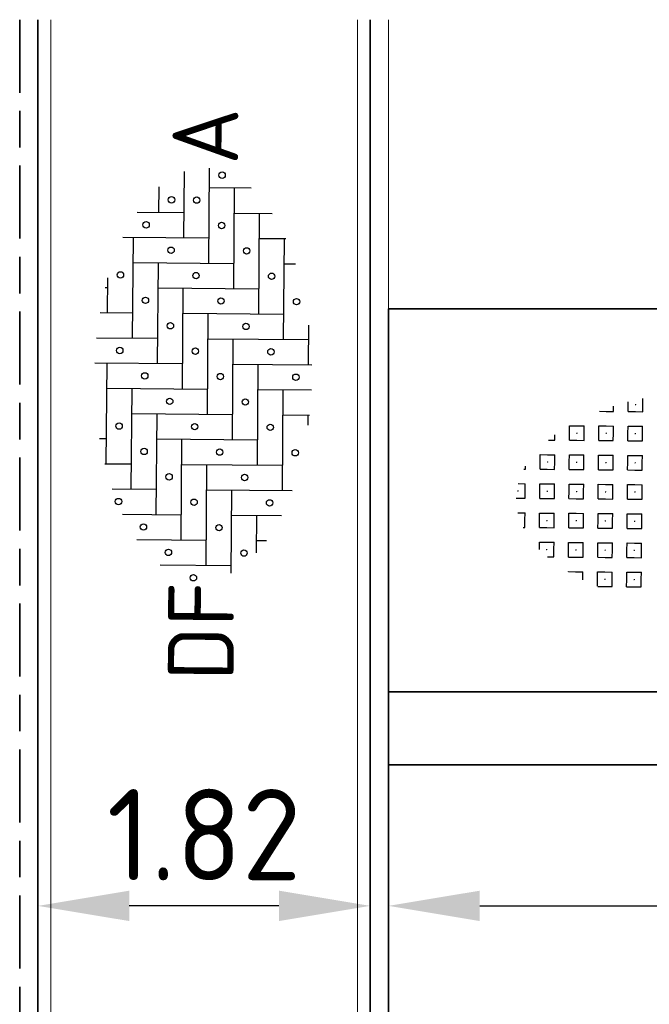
# Model space of a CAD drawing. Header units: metres. Extents: x 133 to 690, y 59 to 257.
# Tile 6 of 84: x 153.04 to 156.49, y 107.46 to 112.86. Entities that reach past the tile are written whole.
import ezdxf
from ezdxf.enums import TextEntityAlignment as Align

# ---------------------------------------------------------------- set-up
doc = ezdxf.new("R2010")
doc.units = ezdxf.units.M
doc.header["$LTSCALE"] = 0.05
doc.linetypes.add('VH-OPSLUITBAND_100X200', pattern=[16, 8, -2, 4, -2])
for name, color, linetype, lineweight in [('N-WE-VH-KANTOPSLUITING_ACHTERKANTBAND_OB_100x200-G', 50, 'Continuous', 18), ('N-WE-VH-KANTOPSLUITING_OPSLUITBAND_100X200-G', 150, 'VH-OPSLUITBAND_100X200', 35), ('N-WE-VH-KANTVERHARDING_STREKLAAG-G', 253, 'Continuous', 18), ('N-WE-VH-VERHARDING_STRAATBAKSTEEN-G', 252, 'Continuous', 35), ('N-WE-VH-VERHARDING_STRAATBAKSTEEN-S', 252, 'Continuous', 25), ('N-WE-VH-VERHARDING_TEGEL_GRAS-G', 70, 'Continuous', 35), ('N-WE-VH-VERHARDING_TEGEL_GRAS-S', 252, 'Continuous', 25), ('N-WE-VH-VERHARDING_TEGEL_GRAS_VAKMARKERING-G', 252, 'Continuous', 35)]:
    doc.layers.add(name, color=color, linetype=linetype, lineweight=lineweight)
doc.layers.add('TM00_MAATVOERING', color=1, linetype='Continuous')
doc.styles.add('NLCS-ISO', font='NLCS-ISO.ttf')
doc.styles.add('NLCS-ISO-M200-T25', font='NLCS-ISO.ttf', dxfattribs={"height": 0.5})
doc.dimstyles.new('NLCS-M200-T25-PIJL_L2_H1', dxfattribs={"dimscale": 0.2, "dimtxt": 2.5, "dimasz": 2.5, "dimexe": 2, "dimexo": 2, "dimgap": 0.7, "dimtad": 1, "dimzin": 0, "dimdsep": 46, "dimtxsty": 'NLCS-ISO-M200-T25', "dimcen": 0, "dimdle": 2, "dimclrd": 256, "dimclre": 256, "dimclrt": 256, "dimadec": 1, "dimazin": 0, "dimtfac": 1, "dimtdec": 3, "dimtofl": 0, "dimtmove": 0, "dimatfit": 3, "dimfxl": 2, "dimfxlon": 1, "dimtfillclr": 256, "dimtolj": 1, "dimtzin": 0, "dimlwd": -1, "dimlwe": -1, "dimarcsym": 0})

# ---------------------------------------------------------------- blocks, each defined once
blk = doc.blocks.new('SVH-GRASTEGEL_STIP-SO')
for p, q in [((-1.844, 2.624), (-1.844, 2.787)), ((-2.644, 2.424), (-2.644, 2.565)), ((-2.244, 2.624), (-2.244, 2.688)), ((-2.244, 2.424), (-2.244, 2.624)), ((-2.052, 2.624), (-2.044, 2.624)), ((-2.052, 2.624), (-2.044, 2.624)), ((-2.044, 2.632), (-2.044, 2.624)), ((-2.044, 2.632), (-2.044, 2.624)), ((-2.044, 2.624), (-2.044, 2.617)), ((-2.044, 2.624), (-2.037, 2.624)), ((-2.044, 2.624), (-2.044, 2.617)), ((-2.044, 2.624), (-2.037, 2.624)), ((-1.844, 2.424), (-1.844, 2.624)), ((-3.033, 2.424), (-2.844, 2.424)), ((-2.844, 2.424), (-2.644, 2.424)), ((-2.244, 2.424), (-2.044, 2.424)), ((-2.044, 2.424), (-1.844, 2.424)), ((-3.844, 2.024), (-3.644, 2.024)), ((-3.844, 1.824), (-3.844, 2.024)), ((-3.644, 2.024), (-3.444, 2.024)), ((-3.444, 1.824), (-3.444, 2.024)), ((-3.044, 2.024), (-2.844, 2.024)), ((-3.044, 1.824), (-3.044, 2.024)), ((-2.844, 2.024), (-2.644, 2.024)), ((-2.644, 1.824), (-2.644, 2.024)), ((-2.244, 2.024), (-2.044, 2.024)), ((-2.244, 1.824), (-2.244, 2.024)), ((-2.044, 2.024), (-1.844, 2.024)), ((-1.844, 1.824), (-1.844, 2.024)), ((-4.423, 1.624), (-4.244, 1.624)), ((-4.244, 1.624), (-4.244, 1.766)), ((-3.844, 1.624), (-3.844, 1.824)), ((-3.844, 1.624), (-3.644, 1.624)), ((-3.652, 1.824), (-3.644, 1.824)), ((-3.652, 1.824), (-3.644, 1.824)), ((-3.644, 1.832), (-3.644, 1.824)), ((-3.644, 1.832), (-3.644, 1.824)), ((-3.644, 1.824), (-3.644, 1.817)), ((-3.644, 1.824), (-3.637, 1.824)), ((-3.644, 1.824), (-3.644, 1.817)), ((-3.644, 1.824), (-3.637, 1.824)), ((-3.644, 1.624), (-3.444, 1.624)), ((-3.444, 1.624), (-3.444, 1.824)), ((-3.044, 1.624), (-3.044, 1.824)), ((-3.044, 1.624), (-2.844, 1.624)), ((-2.852, 1.824), (-2.844, 1.824)), ((-2.852, 1.824), (-2.844, 1.824)), ((-2.844, 1.832), (-2.844, 1.824)), ((-2.844, 1.832), (-2.844, 1.824)), ((-2.844, 1.824), (-2.844, 1.817)), ((-2.844, 1.824), (-2.837, 1.824)), ((-2.844, 1.824), (-2.844, 1.817)), ((-2.844, 1.824), (-2.837, 1.824)), ((-2.844, 1.624), (-2.644, 1.624)), ((-2.644, 1.624), (-2.644, 1.824)), ((-2.244, 1.624), (-2.244, 1.824)), ((-2.244, 1.624), (-2.044, 1.624)), ((-2.052, 1.824), (-2.044, 1.824)), ((-2.052, 1.824), (-2.044, 1.824)), ((-2.044, 1.832), (-2.044, 1.824)), ((-2.044, 1.832), (-2.044, 1.824)), ((-2.044, 1.824), (-2.044, 1.817)), ((-2.044, 1.824), (-2.037, 1.824)), ((-2.044, 1.824), (-2.044, 1.817)), ((-2.044, 1.824), (-2.037, 1.824)), ((-2.044, 1.624), (-1.844, 1.624)), ((-1.844, 1.624), (-1.844, 1.824)), ((-4.644, 1.224), (-4.444, 1.224)), ((-4.644, 1.024), (-4.644, 1.224)), ((-4.444, 1.224), (-4.244, 1.224)), ((-4.244, 1.024), (-4.244, 1.224)), ((-3.844, 1.224), (-3.644, 1.224)), ((-3.844, 1.024), (-3.844, 1.224)), ((-3.644, 1.224), (-3.444, 1.224)), ((-3.444, 1.024), (-3.444, 1.224)), ((-3.044, 1.224), (-2.844, 1.224)), ((-3.044, 1.024), (-3.044, 1.224)), ((-2.844, 1.224), (-2.644, 1.224)), ((-2.644, 1.024), (-2.644, 1.224)), ((-2.244, 1.224), (-2.044, 1.224)), ((-2.244, 1.024), (-2.244, 1.224)), ((-2.044, 1.224), (-1.844, 1.224)), ((-1.844, 1.024), (-1.844, 1.224)), ((-5.089, 0.824), (-5.044, 0.824)), ((-5.044, 0.824), (-5.044, 0.906)), ((-4.644, 0.824), (-4.644, 1.024)), ((-4.644, 0.824), (-4.444, 0.824)), ((-4.452, 1.024), (-4.444, 1.024)), ((-4.452, 1.024), (-4.444, 1.024)), ((-4.444, 1.032), (-4.444, 1.024)), ((-4.444, 1.032), (-4.444, 1.024)), ((-4.444, 1.024), (-4.444, 1.017)), ((-4.444, 1.024), (-4.437, 1.024)), ((-4.444, 1.024), (-4.444, 1.017)), ((-4.444, 1.024), (-4.437, 1.024)), ((-4.444, 0.824), (-4.244, 0.824)), ((-4.244, 0.824), (-4.244, 1.024)), ((-3.844, 0.824), (-3.844, 1.024)), ((-3.844, 0.824), (-3.644, 0.824)), ((-3.652, 1.024), (-3.644, 1.024)), ((-3.652, 1.024), (-3.644, 1.024)), ((-3.644, 1.032), (-3.644, 1.024)), ((-3.644, 1.032), (-3.644, 1.024)), ((-3.644, 1.024), (-3.644, 1.017)), ((-3.644, 1.024), (-3.637, 1.024)), ((-3.644, 1.024), (-3.644, 1.017)), ((-3.644, 1.024), (-3.637, 1.024)), ((-3.644, 0.824), (-3.444, 0.824)), ((-3.444, 0.824), (-3.444, 1.024)), ((-3.044, 0.824), (-3.044, 1.024)), ((-3.044, 0.824), (-2.844, 0.824)), ((-2.852, 1.024), (-2.844, 1.024)), ((-2.852, 1.024), (-2.844, 1.024)), ((-2.844, 1.032), (-2.844, 1.024)), ((-2.844, 1.032), (-2.844, 1.024)), ((-2.844, 1.024), (-2.844, 1.017)), ((-2.844, 1.024), (-2.837, 1.024)), ((-2.844, 1.024), (-2.844, 1.017)), ((-2.844, 1.024), (-2.837, 1.024)), ((-2.844, 0.824), (-2.644, 0.824)), ((-2.644, 0.824), (-2.644, 1.024)), ((-2.244, 0.824), (-2.244, 1.024)), ((-2.244, 0.824), (-2.044, 0.824)), ((-2.052, 1.024), (-2.044, 1.024)), ((-2.052, 1.024), (-2.044, 1.024)), ((-2.044, 1.032), (-2.044, 1.024)), ((-2.044, 1.032), (-2.044, 1.024)), ((-2.044, 1.024), (-2.044, 1.017)), ((-2.044, 1.024), (-2.037, 1.024)), ((-2.044, 1.024), (-2.044, 1.017)), ((-2.044, 1.024), (-2.037, 1.024)), ((-2.044, 0.824), (-1.844, 0.824)), ((-1.844, 0.824), (-1.844, 1.024)), ((-5.243, 0.424), (-5.044, 0.424)), ((-5.044, 0.224), (-5.044, 0.424)), ((-4.644, 0.424), (-4.444, 0.424)), ((-4.644, 0.224), (-4.644, 0.424)), ((-4.444, 0.424), (-4.244, 0.424)), ((-4.244, 0.224), (-4.244, 0.424)), ((-3.844, 0.424), (-3.644, 0.424)), ((-3.844, 0.224), (-3.844, 0.424)), ((-3.644, 0.424), (-3.444, 0.424)), ((-3.444, 0.224), (-3.444, 0.424)), ((-3.044, 0.424), (-2.844, 0.424)), ((-3.044, 0.224), (-3.044, 0.424)), ((-2.844, 0.424), (-2.644, 0.424)), ((-2.644, 0.224), (-2.644, 0.424)), ((-2.244, 0.424), (-2.044, 0.424)), ((-2.244, 0.224), (-2.244, 0.424)), ((-2.044, 0.424), (-1.844, 0.424)), ((-1.844, 0.224), (-1.844, 0.424)), ((-5.294, 0.024), (-5.244, 0.024)), ((-5.252, 0.224), (-5.244, 0.224)), ((-5.252, 0.224), (-5.244, 0.224)), ((-5.244, 0.232), (-5.244, 0.224)), ((-5.244, 0.232), (-5.244, 0.224)), ((-5.244, 0.224), (-5.244, 0.217)), ((-5.244, 0.224), (-5.237, 0.224)), ((-5.244, 0.224), (-5.244, 0.217)), ((-5.244, 0.224), (-5.237, 0.224)), ((-5.244, 0.024), (-5.044, 0.024)), ((-5.044, 0.024), (-5.044, 0.224)), ((-4.644, 0.024), (-4.644, 0.224)), ((-4.644, 0.024), (-4.444, 0.024)), ((-4.452, 0.224), (-4.444, 0.224)), ((-4.452, 0.224), (-4.444, 0.224)), ((-4.444, 0.232), (-4.444, 0.224)), ((-4.444, 0.232), (-4.444, 0.224)), ((-4.444, 0.224), (-4.444, 0.217)), ((-4.444, 0.224), (-4.437, 0.224)), ((-4.444, 0.224), (-4.444, 0.217)), ((-4.444, 0.224), (-4.437, 0.224)), ((-4.444, 0.024), (-4.244, 0.024)), ((-4.244, 0.024), (-4.244, 0.224)), ((-3.844, 0.024), (-3.844, 0.224)), ((-3.844, 0.024), (-3.644, 0.024)), ((-3.652, 0.224), (-3.644, 0.224)), ((-3.652, 0.224), (-3.644, 0.224)), ((-3.644, 0.232), (-3.644, 0.224)), ((-3.644, 0.232), (-3.644, 0.224)), ((-3.644, 0.224), (-3.644, 0.217)), ((-3.644, 0.224), (-3.637, 0.224)), ((-3.644, 0.224), (-3.644, 0.217)), ((-3.644, 0.224), (-3.637, 0.224)), ((-3.644, 0.024), (-3.444, 0.024)), ((-3.444, 0.024), (-3.444, 0.224)), ((-3.044, 0.024), (-3.044, 0.224)), ((-3.044, 0.024), (-2.844, 0.024)), ((-2.852, 0.224), (-2.844, 0.224)), ((-2.852, 0.224), (-2.844, 0.224)), ((-2.844, 0.232), (-2.844, 0.224)), ((-2.844, 0.232), (-2.844, 0.224)), ((-2.844, 0.224), (-2.844, 0.217)), ((-2.844, 0.224), (-2.837, 0.224)), ((-2.844, 0.224), (-2.844, 0.217)), ((-2.844, 0.224), (-2.837, 0.224)), ((-2.844, 0.024), (-2.644, 0.024)), ((-2.644, 0.024), (-2.644, 0.224)), ((-2.244, 0.024), (-2.244, 0.224)), ((-2.244, 0.024), (-2.044, 0.024)), ((-2.052, 0.224), (-2.044, 0.224)), ((-2.052, 0.224), (-2.044, 0.224)), ((-2.044, 0.232), (-2.044, 0.224)), ((-2.044, 0.232), (-2.044, 0.224)), ((-2.044, 0.224), (-2.044, 0.217)), ((-2.044, 0.224), (-2.037, 0.224)), ((-2.044, 0.224), (-2.044, 0.217)), ((-2.044, 0.224), (-2.037, 0.224)), ((-2.044, 0.024), (-1.844, 0.024)), ((-1.844, 0.024), (-1.844, 0.224)), ((-5.243, -0.376), (-5.044, -0.376)), ((-5.044, -0.576), (-5.044, -0.376)), ((-4.644, -0.376), (-4.444, -0.376)), ((-4.644, -0.576), (-4.644, -0.376)), ((-4.444, -0.376), (-4.244, -0.376)), ((-4.244, -0.576), (-4.244, -0.376)), ((-3.844, -0.376), (-3.644, -0.376)), ((-3.844, -0.576), (-3.844, -0.376)), ((-3.644, -0.376), (-3.444, -0.376)), ((-3.444, -0.576), (-3.444, -0.376)), ((-3.044, -0.376), (-2.844, -0.376)), ((-3.044, -0.576), (-3.044, -0.376)), ((-2.844, -0.376), (-2.644, -0.376)), ((-2.644, -0.576), (-2.644, -0.376)), ((-2.244, -0.376), (-2.044, -0.376)), ((-2.244, -0.576), (-2.244, -0.376)), ((-2.044, -0.376), (-1.844, -0.376)), ((-1.844, -0.576), (-1.844, -0.376)), ((-5.089, -0.776), (-5.044, -0.776)), ((-5.044, -0.776), (-5.044, -0.576)), ((-4.644, -0.776), (-4.644, -0.576)), ((-4.644, -0.776), (-4.444, -0.776)), ((-4.452, -0.576), (-4.444, -0.576)), ((-4.452, -0.576), (-4.444, -0.576)), ((-4.444, -0.568), (-4.444, -0.576)), ((-4.444, -0.568), (-4.444, -0.576)), ((-4.444, -0.576), (-4.444, -0.583)), ((-4.444, -0.576), (-4.437, -0.576)), ((-4.444, -0.576), (-4.444, -0.583)), ((-4.444, -0.576), (-4.437, -0.576)), ((-4.444, -0.776), (-4.244, -0.776)), ((-4.244, -0.776), (-4.244, -0.576)), ((-3.844, -0.776), (-3.844, -0.576)), ((-3.844, -0.776), (-3.644, -0.776)), ((-3.652, -0.576), (-3.644, -0.576)), ((-3.652, -0.576), (-3.644, -0.576)), ((-3.644, -0.568), (-3.644, -0.576)), ((-3.644, -0.568), (-3.644, -0.576)), ((-3.644, -0.576), (-3.644, -0.583)), ((-3.644, -0.576), (-3.637, -0.576)), ((-3.644, -0.576), (-3.644, -0.583)), ((-3.644, -0.576), (-3.637, -0.576)), ((-3.644, -0.776), (-3.444, -0.776)), ((-3.444, -0.776), (-3.444, -0.576)), ((-3.044, -0.776), (-3.044, -0.576)), ((-3.044, -0.776), (-2.844, -0.776)), ((-2.852, -0.576), (-2.844, -0.576)), ((-2.852, -0.576), (-2.844, -0.576)), ((-2.844, -0.568), (-2.844, -0.576)), ((-2.844, -0.568), (-2.844, -0.576)), ((-2.844, -0.576), (-2.844, -0.583)), ((-2.844, -0.576), (-2.837, -0.576)), ((-2.844, -0.576), (-2.844, -0.583)), ((-2.844, -0.576), (-2.837, -0.576)), ((-2.844, -0.776), (-2.644, -0.776)), ((-2.644, -0.776), (-2.644, -0.576)), ((-2.244, -0.776), (-2.244, -0.576)), ((-2.244, -0.776), (-2.044, -0.776)), ((-2.052, -0.576), (-2.044, -0.576)), ((-2.052, -0.576), (-2.044, -0.576)), ((-2.044, -0.568), (-2.044, -0.576)), ((-2.044, -0.568), (-2.044, -0.576)), ((-2.044, -0.576), (-2.044, -0.583)), ((-2.044, -0.576), (-2.037, -0.576)), ((-2.044, -0.576), (-2.044, -0.583)), ((-2.044, -0.576), (-2.037, -0.576)), ((-2.044, -0.776), (-1.844, -0.776)), ((-1.844, -0.776), (-1.844, -0.576)), ((-4.644, -1.176), (-4.444, -1.176)), ((-4.644, -1.372), (-4.644, -1.176)), ((-4.444, -1.176), (-4.244, -1.176)), ((-4.244, -1.376), (-4.244, -1.176)), ((-3.844, -1.176), (-3.644, -1.176)), ((-3.844, -1.376), (-3.844, -1.176)), ((-3.644, -1.176), (-3.444, -1.176)), ((-3.444, -1.376), (-3.444, -1.176)), ((-3.044, -1.176), (-2.844, -1.176)), ((-3.044, -1.376), (-3.044, -1.176)), ((-2.844, -1.176), (-2.644, -1.176)), ((-2.644, -1.376), (-2.644, -1.176)), ((-2.244, -1.176), (-2.044, -1.176)), ((-2.244, -1.376), (-2.244, -1.176)), ((-2.044, -1.176), (-1.844, -1.176)), ((-1.844, -1.376), (-1.844, -1.176)), ((-4.452, -1.376), (-4.444, -1.376)), ((-4.452, -1.376), (-4.444, -1.376)), ((-4.444, -1.368), (-4.444, -1.376)), ((-4.444, -1.368), (-4.444, -1.376)), ((-4.444, -1.376), (-4.444, -1.383)), ((-4.444, -1.376), (-4.437, -1.376)), ((-4.444, -1.376), (-4.444, -1.383)), ((-4.444, -1.376), (-4.437, -1.376)), ((-4.423, -1.576), (-4.244, -1.576)), ((-4.244, -1.576), (-4.244, -1.376)), ((-3.844, -1.576), (-3.844, -1.376)), ((-3.844, -1.576), (-3.644, -1.576)), ((-3.652, -1.376), (-3.644, -1.376)), ((-3.652, -1.376), (-3.644, -1.376)), ((-3.644, -1.368), (-3.644, -1.376)), ((-3.644, -1.368), (-3.644, -1.376)), ((-3.644, -1.376), (-3.644, -1.383)), ((-3.644, -1.376), (-3.637, -1.376)), ((-3.644, -1.376), (-3.644, -1.383)), ((-3.644, -1.376), (-3.637, -1.376)), ((-3.644, -1.576), (-3.444, -1.576)), ((-3.444, -1.576), (-3.444, -1.376)), ((-3.044, -1.576), (-3.044, -1.376)), ((-3.044, -1.576), (-2.844, -1.576)), ((-2.852, -1.376), (-2.844, -1.376)), ((-2.852, -1.376), (-2.844, -1.376)), ((-2.844, -1.368), (-2.844, -1.376)), ((-2.844, -1.368), (-2.844, -1.376)), ((-2.844, -1.376), (-2.844, -1.383)), ((-2.844, -1.376), (-2.837, -1.376)), ((-2.844, -1.376), (-2.844, -1.383)), ((-2.844, -1.376), (-2.837, -1.376)), ((-2.844, -1.576), (-2.644, -1.576)), ((-2.644, -1.576), (-2.644, -1.376)), ((-2.244, -1.576), (-2.244, -1.376)), ((-2.244, -1.576), (-2.044, -1.576)), ((-2.052, -1.376), (-2.044, -1.376)), ((-2.052, -1.376), (-2.044, -1.376)), ((-2.044, -1.368), (-2.044, -1.376)), ((-2.044, -1.368), (-2.044, -1.376)), ((-2.044, -1.376), (-2.044, -1.383)), ((-2.044, -1.376), (-2.037, -1.376)), ((-2.044, -1.376), (-2.044, -1.383)), ((-2.044, -1.376), (-2.037, -1.376)), ((-2.044, -1.576), (-1.844, -1.576)), ((-1.844, -1.576), (-1.844, -1.376)), ((-3.844, -1.976), (-3.644, -1.976)), ((-3.844, -1.981), (-3.844, -1.976)), ((-3.644, -1.976), (-3.444, -1.976)), ((-3.444, -2.176), (-3.444, -1.976)), ((-3.044, -1.976), (-2.844, -1.976)), ((-3.044, -2.176), (-3.044, -1.976)), ((-2.844, -1.976), (-2.644, -1.976)), ((-2.644, -2.176), (-2.644, -1.976)), ((-2.244, -1.976), (-2.044, -1.976)), ((-2.244, -2.176), (-2.244, -1.976)), ((-2.044, -1.976), (-1.844, -1.976)), ((-1.844, -2.176), (-1.844, -1.976)), ((-3.444, -2.194), (-3.444, -2.176)), ((-3.044, -2.371), (-3.044, -2.176)), ((-3.033, -2.376), (-2.844, -2.376)), ((-2.852, -2.176), (-2.844, -2.176)), ((-2.852, -2.176), (-2.844, -2.176)), ((-2.844, -2.168), (-2.844, -2.176)), ((-2.844, -2.168), (-2.844, -2.176)), ((-2.844, -2.176), (-2.844, -2.183)), ((-2.844, -2.176), (-2.837, -2.176)), ((-2.844, -2.176), (-2.844, -2.183)), ((-2.844, -2.176), (-2.837, -2.176)), ((-2.844, -2.376), (-2.644, -2.376)), ((-2.644, -2.376), (-2.644, -2.176)), ((-2.244, -2.376), (-2.244, -2.176)), ((-2.244, -2.376), (-2.044, -2.376)), ((-2.052, -2.176), (-2.044, -2.176)), ((-2.052, -2.176), (-2.044, -2.176)), ((-2.044, -2.168), (-2.044, -2.176)), ((-2.044, -2.168), (-2.044, -2.176)), ((-2.044, -2.176), (-2.044, -2.183)), ((-2.044, -2.176), (-2.037, -2.176)), ((-2.044, -2.176), (-2.044, -2.183)), ((-2.044, -2.176), (-2.037, -2.176)), ((-2.044, -2.376), (-1.844, -2.376)), ((-1.844, -2.376), (-1.844, -2.176))]:
    blk.add_line(p, q)
at = {"style": 'NLCS-ISO'}
blk.add_attdef('KLEUR', text='', height=1.8, dxfattribs=at).set_placement((7.655, 0), align=Align.MIDDLE_LEFT)
at = {"style": 'NLCS-ISO', "flags": 1}
blk.add_attdef('FUNCTIE', text='', height=1.8, dxfattribs=at).set_placement((0.116, -3.585), align=Align.MIDDLE_CENTER)
blk = doc.blocks.new('SVH-SBS_DIKFORMAAT_ELLEBOOG-SO')
at = {"ltscale": 0.1}
for p, q in [((1.38, 3.093), (1.38, 0.69)), ((2.07, 3.053), (2.07, 1.38)), ((-1.38, 2.799), (-1.38, 2.07)), ((-1.38, 2.76), (1.38, 2.76)), ((-0.69, 2.946), (-0.69, 2.76)), ((0.69, 2.76), (0.69, 0)), ((2.76, 2.965), (2.76, 2.07)), ((2.76, 2.76), (3.709, 2.76)), ((3.45, 2.827), (3.45, 2.76)), ((-2.07, 2.59), (-2.07, 1.38)), ((-2.76, 2.302), (-2.76, 0.69)), ((4.83, 2.356), (4.83, 0)), ((-3.45, 1.898), (-3.45, 0)), ((-2.07, 2.07), (0.69, 2.07)), ((0, 2.07), (0, -0.69)), ((2.07, 2.07), (4.83, 2.07)), ((4.14, 2.07), (4.14, -0.69)), ((5.52, 1.975), (5.52, 0.69)), ((-2.76, 1.38), (0, 1.38)), ((-0.69, 1.38), (-0.69, -1.38)), ((1.38, 1.38), (4.14, 1.38)), ((3.45, 1.38), (3.45, -1.38)), ((5.52, 1.38), (6.22, 1.38)), ((6.21, 1.392), (6.21, 1.38)), ((-4.14, 1.257), (-4.14, -0.69)), ((-3.45, 0.69), (-0.69, 0.69)), ((-1.38, 0.69), (-1.38, -2.07)), ((0.69, 0.69), (3.45, 0.69)), ((2.76, 0.69), (2.76, -2.07)), ((4.83, 0.69), (6.646, 0.69)), ((-4.14, 0), (-1.38, 0)), ((0, 0), (2.76, 0)), ((4.14, 0), (6.745, 0)), ((-2.07, 0), (-2.07, -2.341)), ((2.07, 0), (2.07, -2.76)), ((6.21, 0), (6.21, -1.143)), ((-4.35, -0.69), (-2.07, -0.69)), ((-2.76, -0.69), (-2.76, -2.053)), ((-0.69, -0.69), (2.07, -0.69)), ((1.38, -0.69), (1.38, -2.845)), ((3.45, -0.69), (6.21, -0.69)), ((5.52, -0.69), (5.52, -1.726)), ((-3.789, -1.38), (-2.76, -1.38)), ((-3.45, -1.38), (-3.45, -1.649)), ((-1.38, -1.38), (1.38, -1.38)), ((0.69, -1.38), (0.69, -2.841)), ((2.76, -1.38), (5.52, -1.38)), ((4.83, -1.38), (4.83, -2.107)), ((-2.07, -2.07), (0.69, -2.07)), ((0, -2.07), (0, -2.793)), ((2.07, -2.07), (4.83, -2.07)), ((4.14, -2.07), (4.14, -2.38)), ((-0.278, -2.76), (0, -2.76)), ((1.38, -2.76), (2.461, -2.76))]:
    blk.add_line(p, q, dxfattribs=at)
for centre in [(-2.415, 2.415), (-0.345, 2.415), (1.725, 2.415), (3.795, 2.415), (-3.105, 1.725), (-1.035, 1.725), (1.035, 1.725), (3.105, 1.725), (5.175, 1.725), (-3.795, 1.035), (-1.725, 1.035), (0.345, 1.035), (2.415, 1.035), (4.485, 1.035), (5.865, 1.035), (-4.485, 0.345), (-2.415, 0.345), (-0.345, 0.345), (1.725, 0.345), (3.795, 0.345), (5.865, 0.345), (-3.105, -0.345), (-1.035, -0.345), (1.035, -0.345), (3.105, -0.345), (5.175, -0.345), (6.555, -0.345), (-3.795, -1.035), (-1.725, -1.035), (0.345, -1.035), (2.415, -1.035), (4.485, -1.035), (-2.415, -1.725), (-0.345, -1.725), (1.725, -1.725), (3.795, -1.725), (-1.035, -2.415), (1.035, -2.415), (3.105, -2.415)]:
    blk.add_circle(centre, 0.0881, dxfattribs=at)
at = {"style": 'NLCS-ISO'}
blk.add_attdef('FORMAAT', text='', height=1.8, dxfattribs=at).set_placement((-4.59, 0.124), align=Align.MIDDLE_RIGHT)
blk.add_attdef('KLEUR', text='', height=1.8, dxfattribs=at).set_placement((6.845, 0.124), align=Align.MIDDLE_LEFT)
at = {"style": 'NLCS-ISO', "flags": 1}
blk.add_attdef('FUNCTIE', text='', height=1.8, dxfattribs=at).set_placement((0.116, -3.585), align=Align.MIDDLE_CENTER)
blk = doc.blocks.new('*D17')
at = {"layer": 'Defpoints', "color": 0, "transparency": 16777216}
for p in [(155.0611, 108.0005), (159.8911, 108.0005), (159.8911, 108.0005)]:
    blk.add_point(p, dxfattribs=at)
at = {"layer": 'TM00_MAATVOERING', "transparency": 16777216}
for p, q in [((155.0611, 108.0005), (155.0611, 107.6005)), ((155.5611, 108.0005), (159.3911, 108.0005)), ((159.8911, 108.0005), (159.8911, 107.6005))]:
    blk.add_line(p, q, dxfattribs=at)
for points in [[(155.5611, 108.0838), (155.5611, 107.9172), (155.0611, 108.0005)], [(159.3911, 108.0838), (159.3911, 107.9172), (159.8911, 108.0005)]]:
    blk.add_solid(points, dxfattribs=at)
at = {"layer": 'TM00_MAATVOERING', "transparency": 16777216, "insert": (157.4761, 108.3905), "char_height": 0.5, "attachment_point": 5, "style": 'NLCS-ISO-M200-T25'}
blk.add_mtext('\\A1;4.83', dxfattribs=at)
blk = doc.blocks.new('*D27')
at = {"layer": 'Defpoints', "color": 0, "transparency": 16777216}
for p in [(153.1411, 108.0005), (153.1411, 108.0005), (154.9611, 108.0005)]:
    blk.add_point(p, dxfattribs=at)
at = {"layer": 'TM00_MAATVOERING', "transparency": 16777216}
for p, q in [((153.1411, 108.0005), (153.1411, 108.4005)), ((154.9611, 108.0005), (154.9611, 108.4005)), ((154.4611, 108.0005), (153.6411, 108.0005))]:
    blk.add_line(p, q, dxfattribs=at)
for points in [[(153.6411, 108.0838), (153.6411, 107.9172), (153.1411, 108.0005)], [(154.4611, 108.0838), (154.4611, 107.9172), (154.9611, 108.0005)]]:
    blk.add_solid(points, dxfattribs=at)
at = {"layer": 'TM00_MAATVOERING', "transparency": 16777216, "insert": (154.0511, 108.3905), "char_height": 0.5, "attachment_point": 5, "style": 'NLCS-ISO-M200-T25'}
blk.add_mtext('\\A1;1.82', dxfattribs=at)

msp = doc.modelspace()

# ---------------------------------------------------------------- linework, layer by layer
at = {"layer": 'N-WE-VH-KANTOPSLUITING_ACHTERKANTBAND_OB_100x200-G', "flags": 128}
for points in [[(153.1411, 112.8571), (153.1411, 100.8571)], [(155.0611, 112.8571), (155.0611, 100.8571)]]:
    msp.add_lwpolyline(points, dxfattribs=at)
at = {"layer": 'N-WE-VH-KANTOPSLUITING_OPSLUITBAND_100X200-G'}
msp.add_lwpolyline([(153.0411, 112.8571), (153.0411, 100.8571)], dxfattribs=at)
at = {"layer": 'N-WE-VH-KANTOPSLUITING_OPSLUITBAND_100X200-G', "flags": 128}
msp.add_lwpolyline([(154.9611, 112.8571), (154.9611, 100.8571)], dxfattribs=at)
at = {"layer": 'N-WE-VH-KANTVERHARDING_STREKLAAG-G'}
msp.add_lwpolyline([(153.2111, 112.8571), (153.2111, 100.8571)], dxfattribs=at)
at = {"layer": 'N-WE-VH-KANTVERHARDING_STREKLAAG-G', "flags": 128}
msp.add_lwpolyline([(154.8911, 112.8571), (154.8911, 100.8571)], dxfattribs=at)
at = {"layer": 'N-WE-VH-VERHARDING_STRAATBAKSTEEN-G', "flags": 128}
for points in [[(153.1411, 112.8571), (153.1411, 100.8571)], [(154.9611, 100.8571), (154.9611, 112.8571)]]:
    msp.add_lwpolyline(points, dxfattribs=at)
at = {"layer": 'N-WE-VH-VERHARDING_TEGEL_GRAS-G'}
for points in [[(159.8911, 111.2729), (155.0611, 111.2729), (155.0611, 109.1729), (159.8911, 109.1729), (159.8911, 111.2729)], [(159.8911, 108.7729), (155.0611, 108.7729), (155.0611, 106.6729), (159.8911, 106.6729), (159.8911, 108.7729)]]:
    msp.add_lwpolyline(points, close=True, dxfattribs=at)
at = {"layer": 'N-WE-VH-VERHARDING_TEGEL_GRAS_VAKMARKERING-G', "flags": 128}
msp.add_lwpolyline([(155.0611, 109.1729), (155.0611, 108.7729), (159.8911, 108.7729), (159.8911, 109.1729)], close=True, dxfattribs=at)

# ---------------------------------------------------------------- block references
at = {"layer": 'N-WE-VH-VERHARDING_STRAATBAKSTEEN-S', "xscale": 0.2000000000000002, "yscale": 0.2000000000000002, "zscale": 0.2000000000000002, "rotation": 89.498388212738}
msp.add_blockref('SVH-SBS_DIKFORMAAT_ELLEBOOG-SO', (154.0691, 110.6949), dxfattribs=at).add_auto_attribs({'FORMAAT': 'DF', 'KLEUR': 'A'})
at = {"layer": 'N-WE-VH-VERHARDING_TEGEL_GRAS-S', "xscale": 0.1999999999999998, "yscale": 0.1999999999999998, "zscale": 0.1999999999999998, "rotation": 359.5100030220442}
msp.add_blockref('SVH-GRASTEGEL_STIP-SO', (156.8181, 110.2208), dxfattribs=at)

# ---------------------------------------------------------------- dimensions: what is measured, and where the dimension line sits
at = {"layer": 'TM00_MAATVOERING'}
dim = msp.add_linear_dim(base=(153.1411, 108.0005), p1=(154.9611, 108.0005), p2=(153.1411, 108.0005), dimstyle='NLCS-M200-T25-PIJL_L2_H1', dxfattribs=at)
dim.commit()
dim.dimension.update_dxf_attribs({"geometry": '*D27', "text_midpoint": (154.0511, 108.3905)})
dim = msp.add_aligned_dim(p1=(155.0611, 108.0005), p2=(159.8911, 108.0005), distance=0, dimstyle='NLCS-M200-T25-PIJL_L2_H1', dxfattribs=at)
dim.commit()
dim.dimension.update_dxf_attribs({"geometry": '*D17', "text_midpoint": (157.4761, 108.3905)})

doc.saveas('drawing.dxf')
